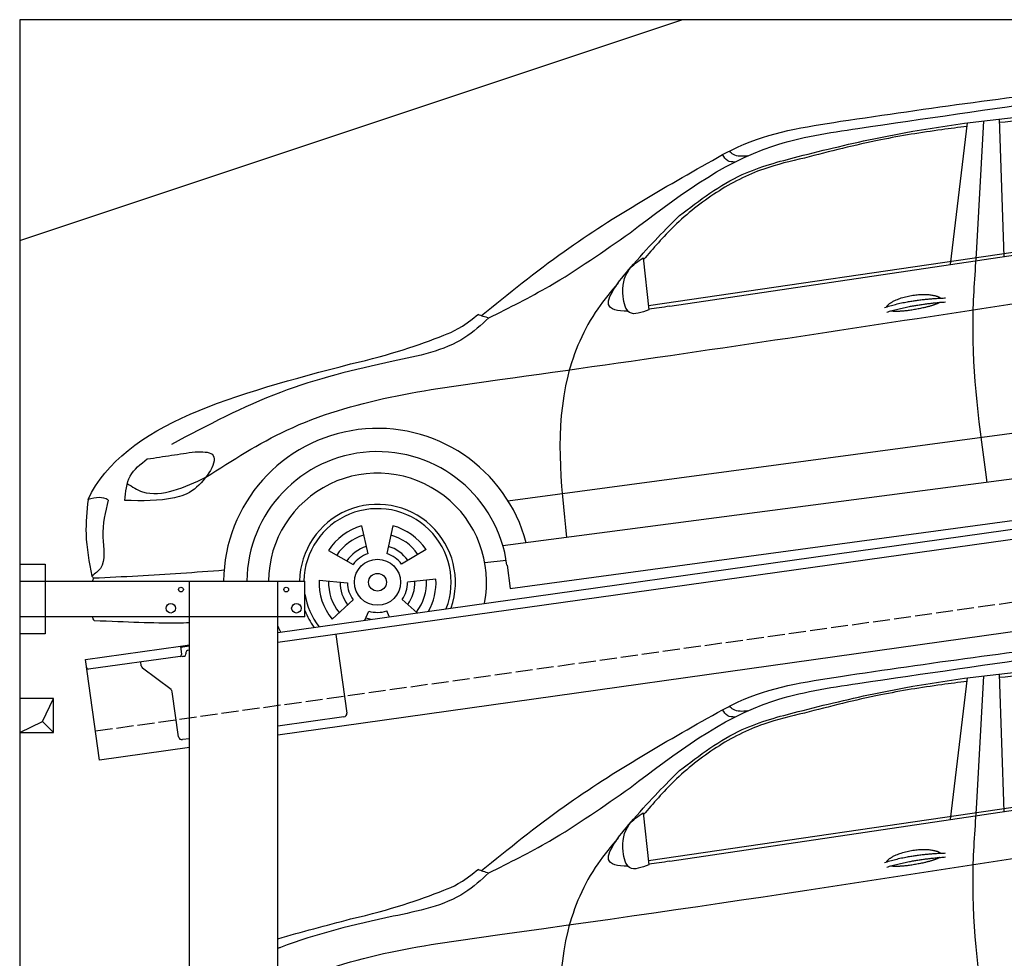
# Model space of a CAD drawing. Extents: x 0 to 5800, y -175 to 4700.
# Tile 2 of 3: x 0 to 2900, y 1935 to 4700. Entities that reach past the tile are written whole.
import ezdxf

# ---------------------------------------------------------------- set-up
doc = ezdxf.new("R2010")
doc.units = 0
doc.header["$LTSCALE"] = 10
doc.header["$MEASUREMENT"] = 0
doc.linetypes.add('GEN3', pattern=[6.25, 5, -1.25])
doc.layers.get('0').update_dxf_attribs({"linetype": 'CONTINUOUS'})
for name, color, linetype in [('3', 6, 'GEN3'), ('BREAKTHROUGH', 1, 'CONTINUOUS'), ('CAR', 1, 'CONTINUOUS')]:
    doc.layers.add(name, color=color, linetype=linetype)

# ---------------------------------------------------------------- blocks, each defined once
blk = doc.blocks.new('Car_K')
at = {"layer": 'CAR'}
for p, q in [((5285.1, 2846.6), (5334.8, 3263.8)), ((5361.4, 2878), (5383.3, 3270)), ((5442.5, 2870), (5429.2, 3275.3)), ((4395.3, 2725.6), (6371, 3016)), ((4457.7, 2723.8), (6379.4, 3009)), ((4379.1, 2866.5), (4396.7, 2713.3)), ((3981.4, 2150.9), (5902.5, 2408.8)), ((5954.6, 2278.4), (3966.6, 2017.9)), ((3987.9, 1892.3), (5969.5, 2160.9)), ((3549.7, 2076.4), (3568.1, 1994.6)), ((3641.8, 2077.1), (3624.8, 1995)), ((3452.6, 2004.6), (3525.4, 1963)), ((3740.1, 2007), (3667.9, 1964.2)), ((3913.1, 1968.5), (3976.3, 1975.6)), ((3978.5, 1961.3), (3987.9, 1892.3)), ((3424.8, 1916.8), (3508.3, 1908.9)), ((3769.3, 1919.6), (3685.9, 1910.4)), ((3463.1, 1802.2), (3525.1, 1858.6)), ((3714.2, 1820.9), (3669.9, 1859.8)), ((3559.9, 1799.2), (3571.3, 1825.7)), ((3631.9, 1809.3), (3624.3, 1826.1))]:
    blk.add_line(p, q, dxfattribs=at)
for radius in [67.9, 26.2]:
    blk.add_circle((3597.1, 1910.6), radius, dxfattribs=at)
for radius, start, end in [(453.2, 14.86, 179.5503), (384.7, 7.5734, 179.4702), (321.3, 348.8956, 179.3656), (229.5, 340.7371, 179.1121), (216.8, 338.9836, 179.0598), (172.4, 105.9643, 146.9655), (172.4, 33.9643, 74.9655), (144.5, 106.605, 146.3248), (144.5, 34.605, 74.3248), (110.3, 107.8341, 145.0957), (110.3, 35.8341, 73.0957), (88.8, 109.097, 143.8328), (88.8, 37.097, 71.8328), (172.4, 177.9643, 218.9655), (144.5, 178.605, 218.3248), (144.5, 322.605, 2.3248), (172.4, 330.4173, 2.9655), (110.3, 179.8341, 217.0957), (88.8, 181.097, 215.8328), (88.8, 325.097, 359.8328), (110.3, 323.8341, 1.0957), (216.8, 189.363, 217.0164), (229.5, 201.2851, 215.2629), (110.3, 251.8341, 260.346), (88.8, 253.097, 287.8328), (321.3, 203.8286, 207.1044)]:
    blk.add_arc((3597.1, 1910.6), radius, start, end, dxfattribs=at)
for points, degree, knots in [([(4960.4, 3268.4), (5220.3, 3306.4), (5747.3, 3383.4), (6478.6, 3434.2), (6859.6, 3211.3), (7001.7, 3128.2)], 3, [0, 0, 0, 0, 795.09308, 1612.404872, 2098.463299, 2098.463299, 2098.463299, 2098.463299]), ([(4341, 2940.3), (4474.3, 3042.3), (4677, 3197.5), (5124.5, 3264.4), (5403, 3304.4), (5597.3, 3332.3)], 3, [0, 0, 0, 0, 491.496147, 747.712732, 1339.159351, 1339.159351, 1339.159351, 1339.159351]), ([(4486.6, 2990.7), (4545.8, 3035.8), (4651.4, 3116.2), (4859.3, 3171.2), (5126.1, 3235.8), (5464.3, 3284.2), (5722.9, 3301), (5845.3, 3309)], 3, [0, 0, 0, 0, 220.805775, 393.417908, 637.451139, 1046.907631, 1414.974246, 1414.974246, 1414.974246, 1414.974246]), ([(6069.6, 3280.7), (6038.8, 3288), (5942.4, 3308.2), (5768.6, 3294.5), (5586.9, 3281.8), (5471.6, 3269.2), (5429.6, 3264.6)], 3, [41.799079, 41.799079, 41.799079, 41.799079, 136.523198, 337.310325, 558.263041, 685.022454, 685.022454, 685.022454, 685.022454]), ([(4613.5, 3170.2), (4628.6, 3178.1), (4735.8, 3233.7), (4856.6, 3252.4), (4960.4, 3268.4)], 3, [0, 0, 0, 0, 51.147071, 361.60585, 361.60585, 361.60585, 361.60585]), ([(5333.6, 3253.4), (5308.7, 3250.3), (5223.6, 3239.4), (5062.6, 3213.6), (4929, 3179.4), (4854.3, 3160.3)], 3, [96.627312, 96.627312, 96.627312, 96.627312, 171.985535, 353.964722, 585.294651, 585.294651, 585.294651, 585.294651]), ([(3903, 2696.1), (3983.1, 2760.8), (4205.2, 2940.2), (4454.2, 3080.5), (4613.5, 3170.2)], 3, [0, 0, 0, 0, 308.510954, 855.342049, 855.342049, 855.342049, 855.342049]), ([(4649.4, 3148.3), (4641.9, 3148.7), (4626.1, 3149.7), (4617.8, 3163.2), (4613.5, 3170.2)], 3, [0, 0, 0, 0, 21.231322, 44.529597, 44.529597, 44.529597, 44.529597]), ([(4687.2, 3166.4), (4672.1, 3165), (4651.3, 3163.1), (4637, 3176.9), (4633.1, 3180.6)], 3, [0, 0, 0, 0, 42.119667, 57.904128, 57.904128, 57.904128, 57.904128]), ([(4854.3, 3160.3), (4814, 3150.9), (4723.1, 3129.7), (4591.5, 3062.5), (4473.7, 2968.4), (4409.3, 2894.3), (4379.8, 2860.3)], 3, [0, 0, 0, 0, 123.949889, 279.082644, 438.516219, 573.303533, 573.303533, 573.303533, 573.303533]), ([(4334.6, 2709.5), (4303.1, 2709), (4246, 2721.6), (4373.6, 2878.3), (4444.9, 2949.2), (4486.6, 2990.7)], 3, [93.12531, 93.12531, 93.12531, 93.12531, 180.032421, 319.648401, 516.477642, 516.477642, 516.477642, 516.477642]), ([(3925.1, 2689.5), (3985.3, 2719.6), (4130.6, 2792), (4263.3, 2885.5), (4341, 2940.3)], 3, [0, 0, 0, 0, 201.651658, 486.269195, 486.269195, 486.269195, 486.269195]), ([(3091.3, 2219.7), (3169.4, 2269.8), (3429.6, 2436.6), (4576, 2588.6), (5593.2, 2750.5), (6400, 2878.8)], 3, [0, 0, 0, 0, 276.230985, 920.854723, 3391.651354, 3391.651354, 3391.651354, 3391.651354]), ([(5392.7, 2204.8), (5371, 2363.1), (5340.3, 2587.2), (5356.6, 2812.1), (5361.4, 2878)], 3, [0, 0, 0, 0, 477.207835, 675.36922, 675.36922, 675.36922, 675.36922]), ([(4396.7, 2713.3), (4374.8, 2705), (4333.8, 2689.5), (4314.2, 2765.6), (4325.9, 2829.2), (4364, 2855.9), (4379.1, 2866.5)], 3, [0, 0, 0, 0, 57.694639, 108.12902, 189.778781, 243.319174, 243.319174, 243.319174, 243.319174]), ([(4306.1, 2792.5), (4285.2, 2767.8), (4217.5, 2687.7), (4111.2, 2437.6), (4136.6, 2203.3), (4154, 2042.4)], 3, [0, 0, 0, 0, 97.223262, 314.251894, 789.804407, 789.804407, 789.804407, 789.804407]), ([(5096.6, 2721.7), (5100.1, 2730), (5124.3, 2747.3), (5178.1, 2764.2), (5225, 2761.1), (5250, 2752.2), (5255.3, 2747.7), (5255.6, 2747.5)], 5, [0.0314681, 0.0314681, 0.0314681, 0.0314681, 0.0314681, 0.0314681, 0.300106, 0.500106, 0.5095952, 0.5095952, 0.5095952, 0.5095952, 0.5095952, 0.5095952]), ([(5252.3, 2734.9), (5248.8, 2732.7), (5232.1, 2724.4), (5198.9, 2715.8), (5152.6, 2708), (5121.2, 2707.1), (5107.9, 2709.7)], 5, [0.6133618, 0.6133618, 0.6133618, 0.6133618, 0.6133618, 0.6133618, 0.700106, 0.9252293, 0.9252293, 0.9252293, 0.9252293, 0.9252293, 0.9252293]), ([(3518, 2553.7), (3639.3, 2581.7), (3745, 2618.4), (3845.3, 2659.5), (3893, 2699.8)], 3, [0, 0, 0, 0, 247.321337, 334.292188, 334.292188, 334.292188, 334.292188]), ([(3893.1, 2699.9), (3897.9, 2698), (3908.5, 2693.9), (3919.4, 2691.2), (3925.3, 2689.7)], 3, [0, 0, 0, 0, 15.568021, 33.841736, 33.841736, 33.841736, 33.841736]), ([(3925.1, 2689.5), (3902.2, 2668.7), (3824, 2597.3), (3599.7, 2554.9), (3303.2, 2482.1), (3095.7, 2372.5), (2990.2, 2316.7)], 3, [0, 0, 0, 0, 91.933634, 314.390135, 658.38076, 1014.064836, 1014.064836, 1014.064836, 1014.064836]), ([(3059.7, 2295), (3080.3, 2295.1), (3147.5, 2295.6), (3072, 2180.9), (2975.7, 2149), (2903.4, 2150.4), (2853.2, 2151.3)], 3, [0, 0, 0, 0, 50.979532, 165.98642, 230.339947, 376.301558, 376.301558, 376.301558, 376.301558]), ([(2919.1, 2273.7), (2943, 2277.4), (2989.8, 2284.7), (3036.7, 2291.6), (3059.7, 2295)], 3, [0, 0, 0, 0, 72.340016, 142.14612, 142.14612, 142.14612, 142.14612]), ([(2853.2, 2151.3), (2855.3, 2177), (2859.4, 2227.5), (2899.4, 2258.5), (2919.1, 2273.7)], 3, [0, 0, 0, 0, 73.589328, 144.916366, 144.916366, 144.916366, 144.916366]), ([(2860.2, 2201.5), (2874.7, 2192), (2914.8, 2165.3), (3002.7, 2177.2), (3060.5, 2204.9), (3091.3, 2219.7)], 3, [0, 0, 0, 0, 50.87875, 141.728856, 245.043202, 245.043202, 245.043202, 245.043202]), ([(2744.5, 2154.1), (2741.1, 2120.1), (2733.4, 2044.6), (2747.7, 1970), (2755.6, 1929)], 3, [0, 0, 0, 0, 101.994894, 226.406314, 226.406314, 226.406314, 226.406314]), ([(2803.8, 2152.6), (2795.3, 2117.7), (2779.6, 2053.5), (2801, 1961.9), (2765.2, 1935.9), (2755.6, 1929)], 3, [0, 0, 0, 0, 109.791406, 202.46401, 236.378188, 236.378188, 236.378188, 236.378188]), ([(3145.3, 1945.7), (3060.6, 1939.5), (2932.6, 1930.2), (2804.5, 1924.3), (2761, 1922.3)], 3, [0, 0, 0, 0, 254.53565, 384.934637, 384.934637, 384.934637, 384.934637]), ([(3043.2, 1790.9), (3031.6, 1790.6), (2945.8, 1788.9), (2860.9, 1793.2), (2762.4, 1796.9)], 3, [250.354392, 250.354392, 250.354392, 250.354392, 285.458466, 509.835857, 509.835857, 509.835857, 509.835857])]:
    blk.add_open_spline(points, degree=degree, knots=knots, dxfattribs=at)
for points, degree in [([(5090.7, 2719.8), (5164, 2744.5), (5270.4, 2748.1)], 2), ([(5097.2, 2706.5), (5169.3, 2728.8), (5269.6, 2736.4)], 2), ([(4457.7, 2723.8), (4436.9, 2720.6), (4416.2, 2717.4), (4396.5, 2714.9)], 3), ([(2744.5, 2154.1), (2850, 2378.9), (3184, 2466.3), (3518, 2553.7)], 3), ([(2803.8, 2152.6), (2787.9, 2162.9), (2767.7, 2161.4), (2744.5, 2154.1)], 3), ([(2761, 1922.3), (2759.2, 1924.6), (2757.3, 1926.8), (2755.6, 1929)], 3), ([(2757.6, 1914.2), (2758.7, 1916.9), (2759.9, 1919.6), (2761, 1922.3)], 3), ([(2762.4, 1796.9), (2760.8, 1801), (2759.2, 1805.1), (2757.7, 1809.2)], 3)]:
    blk.add_open_spline(points, degree=degree, dxfattribs=at)
blk = doc.blocks.new('Car_K_EG')
at = {"layer": 'CAR'}
for p, q in [((5285.1, 2846.6), (5334.8, 3263.8)), ((5361.4, 2878), (5383.3, 3270)), ((5442.5, 2870), (5429.2, 3275.3)), ((4395.3, 2725.6), (6007.9, 2962.6)), ((4457.7, 2723.8), (6007.9, 2953.9)), ((4379.1, 2866.5), (4396.7, 2713.3))]:
    blk.add_line(p, q, dxfattribs=at)
for points, degree, knots in [([(4960.4, 3268.4), (5220.3, 3306.4), (5563.4, 3356.6), (5921.3, 3390.6), (6007.9, 3395.2)], 3, [0, 0, 0, 0, 795.09308, 1049.747279, 1049.747279, 1049.747279, 1049.747279]), ([(4341, 2940.3), (4474.3, 3042.3), (4677, 3197.5), (5124.5, 3264.4), (5403, 3304.4), (5597.3, 3332.3)], 3, [0, 0, 0, 0, 491.496147, 747.712732, 1339.159351, 1339.159351, 1339.159351, 1339.159351]), ([(4486.6, 2990.7), (4545.8, 3035.8), (4651.4, 3116.2), (4859.3, 3171.2), (5126.1, 3235.8), (5464.3, 3284.2), (5722.9, 3301), (5845.3, 3309)], 3, [0, 0, 0, 0, 220.805775, 393.417908, 637.451139, 1046.907631, 1414.974246, 1414.974246, 1414.974246, 1414.974246]), ([(6007.9, 3293.6), (5997.5, 3295.4), (5921.1, 3306.5), (5768.6, 3294.5), (5586.9, 3281.8), (5471.6, 3269.2), (5429.6, 3264.6)], 3, [104.859121, 104.859121, 104.859121, 104.859121, 136.523198, 337.310325, 558.263041, 685.022454, 685.022454, 685.022454, 685.022454]), ([(4613.5, 3170.2), (4628.6, 3178.1), (4735.8, 3233.7), (4856.6, 3252.4), (4960.4, 3268.4)], 3, [0, 0, 0, 0, 51.147071, 361.60585, 361.60585, 361.60585, 361.60585]), ([(5333.6, 3253.4), (5308.7, 3250.3), (5223.6, 3239.4), (5062.6, 3213.6), (4929, 3179.4), (4854.3, 3160.3)], 3, [96.627312, 96.627312, 96.627312, 96.627312, 171.985535, 353.964722, 585.294651, 585.294651, 585.294651, 585.294651]), ([(3903, 2696.1), (3983.1, 2760.8), (4205.2, 2940.2), (4454.2, 3080.5), (4613.5, 3170.2)], 3, [0, 0, 0, 0, 308.510954, 855.342049, 855.342049, 855.342049, 855.342049]), ([(4649.4, 3148.3), (4641.9, 3148.7), (4626.1, 3149.7), (4617.8, 3163.2), (4613.5, 3170.2)], 3, [0, 0, 0, 0, 21.231322, 44.529597, 44.529597, 44.529597, 44.529597]), ([(4687.2, 3166.4), (4672.1, 3165), (4651.3, 3163.1), (4637, 3176.9), (4633.1, 3180.6)], 3, [0, 0, 0, 0, 42.119667, 57.904128, 57.904128, 57.904128, 57.904128]), ([(4854.3, 3160.3), (4814, 3150.9), (4723.1, 3129.7), (4591.5, 3062.5), (4473.7, 2968.4), (4409.3, 2894.3), (4379.8, 2860.3)], 3, [0, 0, 0, 0, 123.949889, 279.082644, 438.516219, 573.303533, 573.303533, 573.303533, 573.303533]), ([(4334.6, 2709.5), (4303.1, 2709), (4246, 2721.6), (4373.6, 2878.3), (4444.9, 2949.2), (4486.6, 2990.7)], 3, [93.12531, 93.12531, 93.12531, 93.12531, 180.032421, 319.648401, 516.477642, 516.477642, 516.477642, 516.477642]), ([(3925.1, 2689.5), (3985.3, 2719.6), (4130.6, 2792), (4263.3, 2885.5), (4341, 2940.3)], 3, [0, 0, 0, 0, 201.651658, 486.269195, 486.269195, 486.269195, 486.269195]), ([(5392.7, 2204.8), (5371, 2363.1), (5340.3, 2587.2), (5356.6, 2812.1), (5361.4, 2878)], 3, [0, 0, 0, 0, 477.207835, 675.36922, 675.36922, 675.36922, 675.36922]), ([(4396.7, 2713.3), (4374.8, 2705), (4333.8, 2689.5), (4314.2, 2765.6), (4325.9, 2829.2), (4364, 2855.9), (4379.1, 2866.5)], 3, [0, 0, 0, 0, 57.694639, 108.12902, 189.778781, 243.319174, 243.319174, 243.319174, 243.319174]), ([(3303.2, 2345.4), (3312.1, 2349.9), (3512.8, 2447.6), (4440.7, 2570.7), (5331.3, 2709.3), (6007.9, 2816.5)], 3, [246.037501, 246.037501, 246.037501, 246.037501, 276.230985, 920.854723, 2991.448563, 2991.448563, 2991.448563, 2991.448563]), ([(4306.1, 2792.5), (4285.2, 2767.8), (4217.5, 2687.7), (4111.2, 2437.6), (4136.6, 2203.3), (4154, 2042.4)], 3, [0, 0, 0, 0, 97.223262, 314.251894, 789.804407, 789.804407, 789.804407, 789.804407]), ([(5096.6, 2721.7), (5100.1, 2730), (5124.3, 2747.3), (5178.1, 2764.2), (5225, 2761.1), (5250, 2752.2), (5255.3, 2747.7), (5255.6, 2747.5)], 5, [0.0314681, 0.0314681, 0.0314681, 0.0314681, 0.0314681, 0.0314681, 0.300106, 0.500106, 0.5095952, 0.5095952, 0.5095952, 0.5095952, 0.5095952, 0.5095952]), ([(5252.3, 2734.9), (5248.8, 2732.7), (5232.1, 2724.4), (5198.9, 2715.8), (5152.6, 2708), (5121.2, 2707.1), (5107.9, 2709.7)], 5, [0.6133618, 0.6133618, 0.6133618, 0.6133618, 0.6133618, 0.6133618, 0.700106, 0.9252293, 0.9252293, 0.9252293, 0.9252293, 0.9252293, 0.9252293]), ([(3518, 2553.7), (3639.3, 2581.7), (3745, 2618.4), (3845.3, 2659.5), (3893, 2699.8)], 3, [0, 0, 0, 0, 247.321337, 334.292188, 334.292188, 334.292188, 334.292188]), ([(3893.1, 2699.9), (3897.9, 2698), (3908.5, 2693.9), (3919.4, 2691.2), (3925.3, 2689.7)], 3, [0, 0, 0, 0, 15.568021, 33.841736, 33.841736, 33.841736, 33.841736]), ([(3925.1, 2689.5), (3902.2, 2668.7), (3824, 2597.3), (3599.7, 2554.9), (3414.8, 2509.5), (3305.8, 2467.8), (3303.2, 2466.8)], 3, [0, 0, 0, 0, 91.933634, 314.390135, 658.38076, 667.059547, 667.059547, 667.059547, 667.059547])]:
    blk.add_open_spline(points, degree=degree, knots=knots, dxfattribs=at)
for points, degree in [([(5090.7, 2719.8), (5164, 2744.5), (5270.4, 2748.1)], 2), ([(5097.2, 2706.5), (5169.3, 2728.8), (5269.6, 2736.4)], 2), ([(4457.7, 2723.8), (4436.9, 2720.6), (4416.2, 2717.4), (4396.5, 2714.9)], 3), ([(3303.2, 2495.5), (3373.2, 2515.8), (3445.6, 2534.7), (3518, 2553.7)], 3)]:
    blk.add_open_spline(points, degree=degree, dxfattribs=at)

msp = doc.modelspace()

# ---------------------------------------------------------------- linework, layer by layer
for p, q in [((5300, 4700), (0, 4700)), ((0, 4700), (0, 0)), ((0, 4050), (1950, 4700)), ((760, 2895.2), (3238.8, 3243.6)), ((3246, 3214.3), (760, 2864.9)), ((0, 3096.2), (75, 3096.2)), ((75, 3096.2), (75, 2891.2)), ((0, 3046.2), (840, 3046.2)), ((500, 1676.2), (500, 3046.2)), ((760, 6.2), (760, 3046.2)), ((840, 2941.2), (840, 3046.2)), ((3464.7, 2972.4), (760, 2592.2)), ((840, 2941.2), (0, 2941.2)), ((75, 2891.2), (0, 2891.2)), ((930.7, 2888.9), (963.3, 2657.2)), ((193.8, 2815.6), (473.5, 2854.9)), ((473.5, 2854.9), (500, 2858.6)), ((473.5, 2854.9), (477, 2830.2)), ((500, 2854.6), (474.1, 2851)), ((497.9, 2843.2), (500, 2843.5)), ((235.5, 2518.5), (193.8, 2815.6)), ((472.7, 2824.5), (202.9, 2786.6)), ((480.3, 2824.6), (485.3, 2825.3)), ((489.5, 2830.9), (489.4, 2831.9)), ((358, 2796.4), (356.4, 2808.2)), ((445.7, 2726.7), (361.9, 2789.8)), ((468.2, 2587.6), (449.5, 2720.1)), ((954.8, 2645.9), (760, 2618.5)), ((500, 2581.9), (479.5, 2579.1)), ((500, 2555.7), (235.5, 2518.5))]:
    msp.add_line(p, q)
for centre, radius in [((475, 3021.2), 7), ((785, 3021.2), 7), ((445, 2966.2), 14), ((815, 2966.2), 14)]:
    msp.add_circle(centre, radius)
for centre, radius, start, end in [((499.3, 2833.3), 10, 98, 188), ((472, 2829.5), 5, 278, 8), ((479.6, 2829.5), 5, 221.2367, 278), ((484.6, 2830.2), 5, 278, 8), ((202.2, 2791.5), 5, 188, 278), ((367.9, 2797.8), 10, 188, 233), ((439.6, 2718.7), 10, 8, 53), ((953.4, 2655.8), 10, 278, 8), ((478.1, 2589), 10, 188, 278)]:
    msp.add_arc(centre, radius, start, end)
at = {"layer": '3'}
msp.add_line((223.4, 2604.7), (5230.8, 3308.4), dxfattribs=at)
at = {"layer": 'BREAKTHROUGH'}
for p, q in [((67.4, 2633), (100, 2700)), ((0, 2600), (67.4, 2633)), ((67.2, 2632.8), (100, 2600))]:
    msp.add_line(p, q, dxfattribs=at)
msp.add_lwpolyline([(100, 2700), (0, 2700), (0, 2600), (100, 2600)], close=True, dxfattribs=at)

# ---------------------------------------------------------------- block references
at = {"layer": 'CAR'}
for name, p in [('Car_K', (-2543.2, 1132.2)), ('Car_K_EG', (-2543.2, -502.8))]:
    msp.add_blockref(name, p, dxfattribs=at)

doc.saveas('drawing.dxf')
